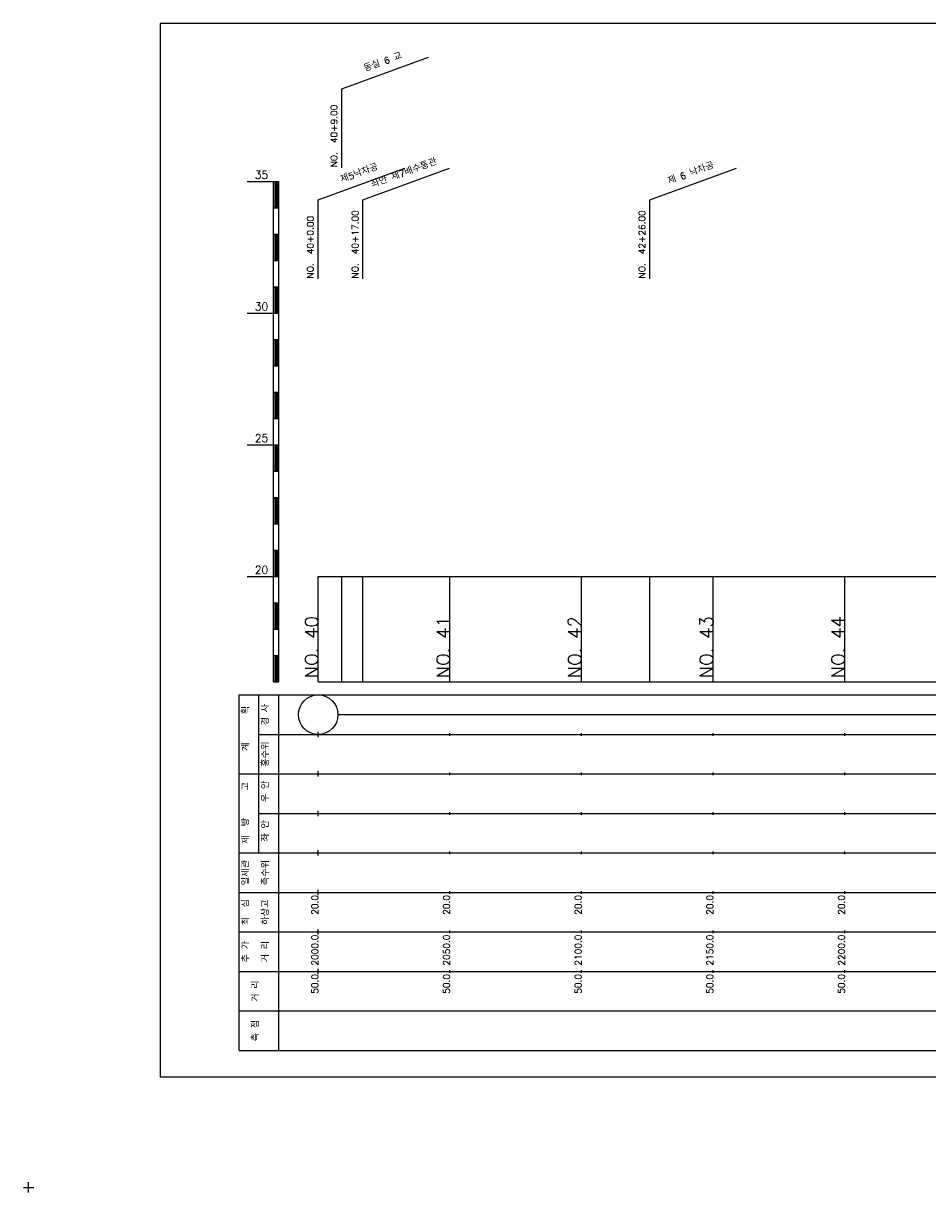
# Model space of a CAD drawing. Extents: x -2 to 685, y -2 to 3823.
# Tile 9 of 13: x -2 to 342, y 1930 to 2374. Entities that reach past the tile are written whole.
import ezdxf
from ezdxf.enums import TextEntityAlignment as Align

# ---------------------------------------------------------------- set-up
doc = ezdxf.new("R2010")
doc.units = 0
doc.header["$LTSCALE"] = 5
for name, color, linetype in [('BOX', 5, 'CONTINUOUS'), ('DT1', 3, 'CONTINUOUS'), ('LT1', 4, 'CONTINUOUS'), ('ST1', 7, 'CONTINUOUS')]:
    doc.layers.add(name, color=color, linetype=linetype)
doc.styles.add('GHS', font='ROMANS.shx', dxfattribs={"bigfont": 'GHS.shx'})

msp = doc.modelspace()

# ---------------------------------------------------------------- linework, layer by layer
at = {"layer": 'BOX'}
msp.add_lwpolyline([(50, 1974), (650, 1974), (650, 2374), (50, 2374), (50, 1974)], dxfattribs=at)
at = {"layer": 'DT1'}
for p, q in [((110, 2148.91), (110, 2150.91)), ((160, 2149.41), (160, 2150.41)), ((210, 2149.41), (210, 2150.41)), ((260, 2149.41), (260, 2150.41)), ((310, 2149.41), (310, 2150.41))]:
    msp.add_line(p, q, dxfattribs=at)
at = {"layer": 'LT1', "linetype": 'CONTINUOUS'}
for p, q in [((119, 2349.2), (151.89, 2361.17)), ((119, 2319.2), (119, 2349.2)), ((110, 2307), (142.89, 2318.97)), ((127, 2307), (159.89, 2318.97)), ((236, 2307), (268.89, 2318.97)), ((110, 2277), (110, 2307)), ((127, 2277), (127, 2307)), ((236, 2277), (236, 2307))]:
    msp.add_line(p, q, dxfattribs=at)
at = {"layer": 'LT1'}
for p, q in [((83, 2314), (93, 2314)), ((93, 2124), (93, 2314)), ((93, 2314), (95, 2314)), ((93.5, 2313.8), (93.5, 2304.2)), ((94, 2313.8), (94, 2304.2)), ((94.5, 2313.8), (94.5, 2304.2)), ((95, 2124), (95, 2314)), ((93, 2304), (95, 2304)), ((93, 2294), (95, 2294)), ((93.5, 2293.8), (93.5, 2284.2)), ((94, 2293.8), (94, 2284.2)), ((94.5, 2293.8), (94.5, 2284.2)), ((93, 2284), (95, 2284)), ((93, 2274), (95, 2274)), ((93.5, 2273.8), (93.5, 2264.2)), ((94, 2273.8), (94, 2264.2)), ((94.5, 2273.8), (94.5, 2264.2)), ((83, 2264), (93, 2264)), ((93, 2264), (95, 2264)), ((93, 2254), (95, 2254)), ((93.5, 2253.8), (93.5, 2244.2)), ((94, 2253.8), (94, 2244.2)), ((94.5, 2253.8), (94.5, 2244.2)), ((93, 2244), (95, 2244)), ((93, 2234), (95, 2234)), ((93.5, 2233.8), (93.5, 2224.2)), ((94, 2233.8), (94, 2224.2)), ((94.5, 2233.8), (94.5, 2224.2)), ((93, 2224), (95, 2224)), ((83, 2214), (93, 2214)), ((93, 2214), (95, 2214)), ((93.5, 2213.8), (93.5, 2204.2)), ((94, 2213.8), (94, 2204.2)), ((94.5, 2213.8), (94.5, 2204.2)), ((93, 2204), (95, 2204)), ((93, 2194), (95, 2194)), ((93.5, 2193.8), (93.5, 2184.2)), ((94, 2193.8), (94, 2184.2)), ((94.5, 2193.8), (94.5, 2184.2)), ((93, 2184), (95, 2184)), ((93, 2174), (95, 2174)), ((93.5, 2173.8), (93.5, 2164.2)), ((94, 2173.8), (94, 2164.2)), ((94.5, 2173.8), (94.5, 2164.2)), ((83, 2164), (93, 2164)), ((93, 2164), (95, 2164)), ((110, 2124), (110, 2164)), ((119, 2124), (119, 2164)), ((127, 2124), (127, 2164)), ((160, 2124), (160, 2164)), ((210, 2124), (210, 2164)), ((236, 2124), (236, 2164)), ((260, 2124), (260, 2164)), ((310, 2124), (310, 2164)), ((93, 2154), (95, 2154)), ((93.5, 2153.8), (93.5, 2144.2)), ((94, 2153.8), (94, 2144.2)), ((94.5, 2153.8), (94.5, 2144.2)), ((93, 2144), (95, 2144)), ((93, 2134), (95, 2134)), ((93.5, 2133.8), (93.5, 2124.2)), ((94, 2133.8), (94, 2124.2)), ((94.5, 2133.8), (94.5, 2124.2)), ((93, 2124), (95, 2124)), ((110, 2124), (610, 2124)), ((110, 2103), (110, 2105)), ((160, 2103.5), (160, 2104.5)), ((210, 2103.5), (210, 2104.5)), ((260, 2103.5), (260, 2104.5)), ((310, 2103.5), (310, 2104.5)), ((110, 2088), (110, 2090)), ((160, 2088.5), (160, 2089.5)), ((210, 2088.5), (210, 2089.5)), ((260, 2088.5), (260, 2089.5)), ((310, 2088.5), (310, 2089.5)), ((110, 2073), (110, 2075)), ((160, 2073.5), (160, 2074.5)), ((210, 2073.5), (210, 2074.5)), ((260, 2073.5), (260, 2074.5)), ((310, 2073.5), (310, 2074.5)), ((110, 2058), (110, 2060)), ((160, 2058.5), (160, 2059.5)), ((210, 2058.5), (210, 2059.5)), ((260, 2058.5), (260, 2059.5)), ((310, 2058.5), (310, 2059.5)), ((110, 2043), (110, 2045)), ((160, 2043.5), (160, 2044.5)), ((210, 2043.5), (210, 2044.5)), ((260, 2043.5), (260, 2044.5)), ((310, 2043.5), (310, 2044.5)), ((110, 2028), (110, 2030)), ((160, 2028.5), (160, 2029.5)), ((210, 2028.5), (210, 2029.5)), ((260, 2028.5), (260, 2029.5)), ((310, 2028.5), (310, 2029.5)), ((110, 2013), (110, 2015)), ((160, 2013.5), (160, 2014.5)), ((210, 2013.5), (210, 2014.5)), ((260, 2013.5), (260, 2014.5)), ((310, 2013.5), (310, 2014.5))]:
    msp.add_line(p, q, dxfattribs=at)
msp.add_lwpolyline([(110, 2164), (160, 2164), (210, 2164), (260, 2164), (310, 2164), (360, 2164), (410, 2164), (460, 2164), (510, 2164), (560, 2164), (610, 2164)], dxfattribs=at)
at = {"layer": 'ST1'}
for p, q in [((80, 1984), (80, 2119)), ((80, 2119), (623, 2119)), ((87.5, 2089), (87.5, 2119)), ((95, 1984), (95, 2119)), ((87.5, 2104), (623, 2104)), ((80, 2089), (623, 2089)), ((87.5, 2059), (87.5, 2089)), ((87.5, 2074), (623, 2074)), ((80, 2059), (623, 2059)), ((80, 2044), (623, 2044)), ((80, 2029), (623, 2029)), ((80, 2014), (623, 2014)), ((80, 1999), (623, 1999)), ((80, 1984), (623, 1984)), ((-2, 1932), (2, 1932)), ((0, 1930), (0, 1934))]:
    msp.add_line(p, q, dxfattribs=at)
at = {"layer": 'ST1', "linetype": 'CONTINUOUS'}
msp.add_line((117.5, 2111.5), (602.5, 2111.5), dxfattribs=at)
msp.add_circle((110, 2111.5), 7.5, dxfattribs=at)

# ---------------------------------------------------------------- texts
at = {"layer": 'DT1', "linetype": 'CONTINUOUS', "style": 'GHS'}
for s, rotation, p in [('동실 6 교', 20, (135, 2358.19)), ('좌안 제7배수통관', 20, (143, 2315.99)), ('제5낙차공', 20, (126, 2315.99)), ('제 6 낙차공', 20, (252, 2315.99)), ('경 사', 90, (91.25, 2111.5)), ('  획', 90, (83.75, 2111.5)), ('홍수위', 90, (91.25, 2096.5)), ('   계', 90, (83.75, 2096.5)), ('   고', 90, (83.75, 2081.5)), (' 우 안', 90, (91.25, 2081.5)), (' 제  방', 90, (83.75, 2066.5)), (' 좌 안', 90, (91.25, 2066.5)), ('일제관', 90, (83.75, 2051.5)), ('측수위', 90, (91.25, 2051.5)), ('최  심', 90, (83.75, 2036.5)), ('하상고', 90, (91.25, 2036.5)), ('추 가', 90, (83.75, 2021.5)), ('거 리', 90, (91.25, 2021.5)), ('거 리', 90, (87.5, 2006.5)), ('측 점', 90, (87.5, 1991.5))]:
    msp.add_text(s, height=2.5, rotation=rotation, dxfattribs=at).set_placement(p, align=Align.CENTER)
for s, p in [('NO.  40+9.00', (117.25, 2319.32)), ('NO.  40+0.00', (108.25, 2277.12)), ('NO.  40+17.00', (125.25, 2277.12)), ('NO.  42+26.00', (234.25, 2277.12))]:
    msp.add_text(s, height=2.5, rotation=90, dxfattribs=at).set_placement(p)
at = {"layer": 'DT1', "style": 'GHS'}
for s, p in [('35', (91, 2315)), ('30', (91, 2265)), ('25', (91, 2215)), ('20', (91, 2165))]:
    msp.add_text(s, height=3, dxfattribs=at).set_placement(p, align=Align.RIGHT)
for s, height, p in [('NO. 40', 5, (110, 2148.91)), ('NO. 41', 5, (160, 2148.91)), ('NO. 42', 5, (210, 2148.91)), ('NO. 43', 5, (260, 2148.91)), ('NO. 44', 5, (310, 2148.91)), (' 20.0', 2.5, (110, 2043)), (' 20.0', 2.5, (160, 2043)), (' 20.0', 2.5, (210, 2043)), (' 20.0', 2.5, (260, 2043)), (' 20.0', 2.5, (310, 2043)), ('  2000.0', 2.5, (110, 2028)), ('  2050.0', 2.5, (160, 2028)), ('  2100.0', 2.5, (210, 2028)), ('  2150.0', 2.5, (260, 2028)), ('  2200.0', 2.5, (310, 2028)), ('  50.0', 2.5, (110, 2013)), ('  50.0', 2.5, (160, 2013)), ('  50.0', 2.5, (210, 2013)), ('  50.0', 2.5, (260, 2013)), ('  50.0', 2.5, (310, 2013))]:
    msp.add_text(s, height=height, rotation=90, dxfattribs=at).set_placement(p, align=Align.RIGHT)

doc.saveas('drawing.dxf')
